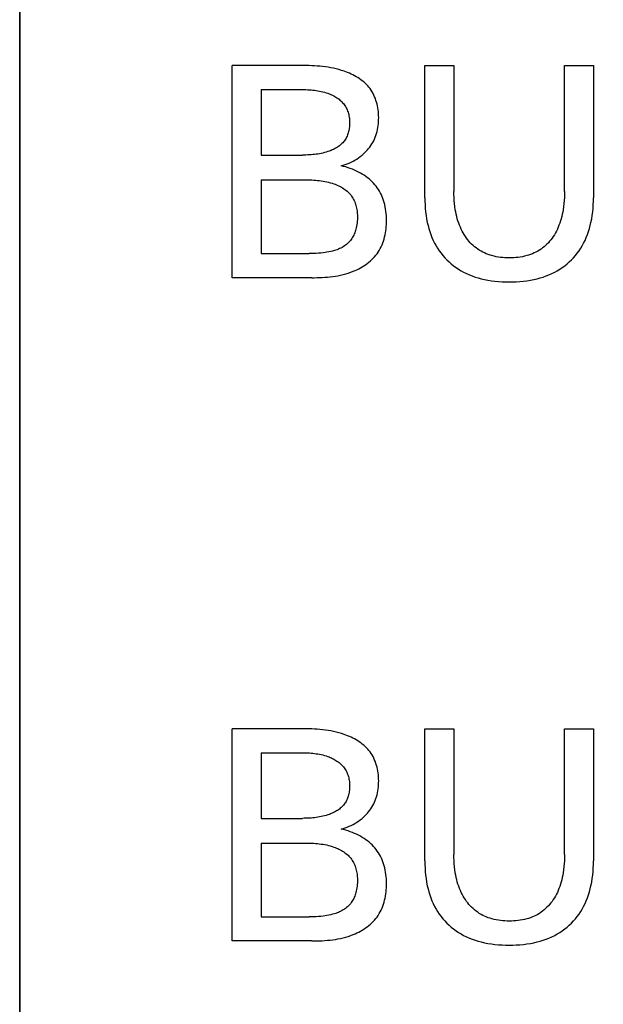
# Model space of a CAD drawing. Extents: x 0 to 841, y 0 to 594.
# Tile 49 of 65: x 300.09 to 304.48, y 520.68 to 528.1. Entities that reach past the tile are written whole.
import ezdxf
from ezdxf.enums import TextEntityAlignment as Align

# ---------------------------------------------------------------- set-up
doc = ezdxf.new("R2010")
doc.units = 0
doc.header["$LTSCALE"] = 46.255
doc.layers.add('10000_FRONT', color=7, linetype='CONTINUOUS')
doc.layers.add('10100_DIM_FRONT', color=7, linetype='CONTINUOUS')
doc.dimstyles.get("Standard").update_dxf_attribs({"dimtxt": 2.5, "dimasz": 2.5, "dimexe": 1.25, "dimexo": 0.625, "dimtad": 1, "dimcen": 2.5, "dimazin": 3, "dimtfac": 1, "dimtmove": 0, "dimatfit": 3})

# ---------------------------------------------------------------- blocks, each defined once
blk = doc.blocks.new('*D0')
at = {"layer": '10100_DIM_FRONT', "color": 7, "linetype": 'CONTINUOUS'}
for p, q in [((300.0881, 565.1891), (300.0881, 261.9906)), ((349.8381, 565.1891), (349.8381, 261.9906)), ((300.0881, 263.9906), (324.9631, 263.9906)), ((349.8381, 263.9906), (324.9631, 263.9906))]:
    blk.add_line(p, q, dxfattribs=at)
for points in [[(303.5881, 264.4906), (300.0881, 263.9906), (303.5881, 263.4906)], [(346.3381, 263.4906), (349.8381, 263.9906), (346.3381, 264.4906)]]:
    blk.add_solid(points, dxfattribs=at)
blk.add_text('49.8', height=3.5, dxfattribs=at).set_placement((323.5001, 264.8656), (333.7501, 264.8656), align=Align.FIT)

msp = doc.modelspace()

# ---------------------------------------------------------------- linework, layer by layer
at = {"layer": '10000_FRONT', "color": 7, "linetype": 'CONTINUOUS'}
for p, q in [((300.0881, 278.1554), (300.0881, 565.1891)), ((301.6881, 526.1591), (301.6881, 527.7591)), ((302.2269, 527.759), (301.6881, 527.7591)), ((302.2474, 527.7588), (302.2269, 527.759)), ((302.268, 527.7583), (302.2474, 527.7588)), ((302.2886, 527.7575), (302.268, 527.7583)), ((302.3091, 527.7564), (302.2886, 527.7575)), ((302.3296, 527.7551), (302.3091, 527.7564)), ((302.3501, 527.7533), (302.3296, 527.7551)), ((302.3706, 527.7512), (302.3501, 527.7533)), ((302.391, 527.7486), (302.3706, 527.7512)), ((302.4114, 527.7455), (302.391, 527.7486)), ((302.4317, 527.742), (302.4114, 527.7455)), ((302.4519, 527.7379), (302.4317, 527.742)), ((302.4721, 527.7333), (302.4519, 527.7379)), ((302.4921, 527.728), (302.4721, 527.7333)), ((302.5121, 527.7221), (302.4921, 527.728)), ((302.532, 527.7155), (302.5121, 527.7221)), ((302.5454, 527.7107), (302.532, 527.7155)), ((302.5586, 527.7055), (302.5454, 527.7107)), ((302.5718, 527.7001), (302.5586, 527.7055)), ((302.5848, 527.6942), (302.5718, 527.7001)), ((302.5976, 527.6881), (302.5848, 527.6942)), ((303.1407, 526.7624), (303.1407, 527.7591)), ((303.1407, 527.7591), (303.3596, 527.7591)), ((303.3596, 527.7591), (303.3596, 526.81)), ((304.193, 526.81), (304.193, 527.7591)), ((304.193, 527.7591), (304.4107, 527.7591)), ((304.4107, 527.7591), (304.4107, 526.7624)), ((302.6102, 527.6815), (302.5976, 527.6881)), ((302.6227, 527.6746), (302.6102, 527.6815)), ((302.6348, 527.6674), (302.6227, 527.6746)), ((302.6467, 527.6598), (302.6348, 527.6674)), ((302.6582, 527.6518), (302.6467, 527.6598)), ((302.6694, 527.6434), (302.6582, 527.6518)), ((302.6802, 527.6346), (302.6694, 527.6434)), ((302.6906, 527.6255), (302.6802, 527.6346)), ((302.7005, 527.6159), (302.6906, 527.6255)), ((301.907, 527.5777), (301.907, 527.0833)), ((301.907, 527.5777), (302.2192, 527.5776)), ((302.2192, 527.5776), (302.2321, 527.5775)), ((302.2321, 527.5775), (302.245, 527.5771)), ((302.245, 527.5771), (302.2579, 527.5766)), ((302.2579, 527.5766), (302.2709, 527.576)), ((302.2709, 527.576), (302.2837, 527.5751)), ((302.2837, 527.5751), (302.2966, 527.5739)), ((302.2966, 527.5739), (302.3095, 527.5725)), ((302.3095, 527.5725), (302.3223, 527.5709)), ((302.3223, 527.5709), (302.335, 527.5689)), ((302.335, 527.5689), (302.3478, 527.5666)), ((302.3478, 527.5666), (302.3604, 527.5639)), ((302.3604, 527.5639), (302.373, 527.5609)), ((302.373, 527.5609), (302.3856, 527.5575)), ((302.3856, 527.5575), (302.3981, 527.5536)), ((302.3981, 527.5536), (302.4104, 527.5493)), ((302.4104, 527.5493), (302.4194, 527.5459)), ((302.4194, 527.5459), (302.4282, 527.5423)), ((302.71, 527.6059), (302.7005, 527.6159)), ((302.719, 527.5955), (302.71, 527.6059)), ((302.7274, 527.5847), (302.719, 527.5955)), ((302.7356, 527.5732), (302.7274, 527.5847)), ((302.7431, 527.5612), (302.7356, 527.5732)), ((302.75, 527.5489), (302.7431, 527.5612)), ((302.7564, 527.5362), (302.75, 527.5489)), ((302.4282, 527.5423), (302.4369, 527.5384)), ((302.4369, 527.5384), (302.4456, 527.5343)), ((302.4456, 527.5343), (302.4541, 527.5299)), ((302.4541, 527.5299), (302.4624, 527.5253)), ((302.4624, 527.5253), (302.4706, 527.5204)), ((302.4706, 527.5204), (302.4786, 527.5152)), ((302.4786, 527.5152), (302.4864, 527.5098)), ((302.4864, 527.5098), (302.4939, 527.5041)), ((302.4939, 527.5041), (302.5012, 527.4982)), ((302.5012, 527.4982), (302.5082, 527.4919)), ((302.5082, 527.4919), (302.5149, 527.4854)), ((302.5149, 527.4854), (302.5212, 527.4787)), ((302.5212, 527.4787), (302.5273, 527.4716)), ((302.5273, 527.4716), (302.5329, 527.4643)), ((302.7622, 527.5231), (302.7564, 527.5362)), ((302.7675, 527.5098), (302.7622, 527.5231)), ((302.7723, 527.4962), (302.7675, 527.5098)), ((302.7765, 527.4823), (302.7723, 527.4962)), ((302.7802, 527.4683), (302.7765, 527.4823)), ((302.5329, 527.4643), (302.5381, 527.4568)), ((302.5381, 527.4568), (302.543, 527.449)), ((302.543, 527.449), (302.5474, 527.441)), ((302.5474, 527.441), (302.5515, 527.4327)), ((302.5515, 527.4327), (302.5553, 527.4243)), ((302.5553, 527.4243), (302.5587, 527.4156)), ((302.5587, 527.4156), (302.5617, 527.4068)), ((302.5617, 527.4068), (302.5644, 527.3978)), ((302.5644, 527.3978), (302.5667, 527.3887)), ((302.7834, 527.4541), (302.7802, 527.4683)), ((302.7861, 527.4397), (302.7834, 527.4541)), ((302.7883, 527.4252), (302.7861, 527.4397)), ((302.7901, 527.4106), (302.7883, 527.4252)), ((302.7914, 527.396), (302.7901, 527.4106)), ((302.5667, 527.3887), (302.5687, 527.3795)), ((302.5687, 527.3795), (302.5704, 527.3702)), ((302.5704, 527.3702), (302.5717, 527.3607)), ((302.5717, 527.3607), (302.5727, 527.3512)), ((302.5727, 527.3512), (302.5734, 527.3417)), ((302.5734, 527.3417), (302.5737, 527.3321)), ((302.5737, 527.3321), (302.5737, 527.3225)), ((302.7908, 527.3207), (302.7919, 527.336)), ((302.7922, 527.3814), (302.7914, 527.396)), ((302.7919, 527.336), (302.7925, 527.3513)), ((302.7926, 527.3668), (302.7922, 527.3814)), ((302.7925, 527.3513), (302.7926, 527.3668)), ((302.5635, 527.2517), (302.5608, 527.2433)), ((302.5658, 527.2602), (302.5635, 527.2517)), ((302.5679, 527.2689), (302.5658, 527.2602)), ((302.5696, 527.2777), (302.5679, 527.2689)), ((302.571, 527.2866), (302.5696, 527.2777)), ((302.5721, 527.2955), (302.571, 527.2866)), ((302.5729, 527.3045), (302.5721, 527.2955)), ((302.5735, 527.3135), (302.5729, 527.3045)), ((302.5737, 527.3225), (302.5735, 527.3135)), ((302.7769, 527.2464), (302.7809, 527.2609)), ((302.7809, 527.2609), (302.7843, 527.2756)), ((302.7843, 527.2756), (302.787, 527.2905)), ((302.787, 527.2905), (302.7892, 527.3055)), ((302.7892, 527.3055), (302.7908, 527.3207)), ((302.5219, 527.1766), (302.516, 527.1705)), ((302.5276, 527.183), (302.5219, 527.1766)), ((302.5329, 527.1896), (302.5276, 527.183)), ((302.5379, 527.1966), (302.5329, 527.1896)), ((302.5426, 527.2038), (302.5379, 527.1966)), ((302.5469, 527.2113), (302.5426, 527.2038)), ((302.5509, 527.219), (302.5469, 527.2113)), ((302.5545, 527.2269), (302.5509, 527.219)), ((302.5579, 527.235), (302.5545, 527.2269)), ((302.5608, 527.2433), (302.5579, 527.235)), ((302.7413, 527.1676), (302.7485, 527.1796)), ((302.7485, 527.1796), (302.7551, 527.1918)), ((302.7551, 527.1918), (302.7612, 527.2044)), ((302.7612, 527.2044), (302.7671, 527.2181)), ((302.7671, 527.2181), (302.7723, 527.2322)), ((302.7723, 527.2322), (302.7769, 527.2464)), ((302.3854, 527.1022), (302.3728, 527.099)), ((302.3979, 527.1058), (302.3854, 527.1022)), ((302.4104, 527.1099), (302.3979, 527.1058)), ((302.4188, 527.1128), (302.4104, 527.1099)), ((302.427, 527.1159), (302.4188, 527.1128)), ((302.4353, 527.1192), (302.427, 527.1159)), ((302.4434, 527.1228), (302.4353, 527.1192)), ((302.4514, 527.1265), (302.4434, 527.1228)), ((302.4593, 527.1305), (302.4514, 527.1265)), ((302.4671, 527.1347), (302.4593, 527.1305)), ((302.4747, 527.1391), (302.4671, 527.1347)), ((302.4822, 527.1437), (302.4747, 527.1391)), ((302.4894, 527.1486), (302.4822, 527.1437)), ((302.4964, 527.1537), (302.4894, 527.1486)), ((302.5032, 527.1591), (302.4964, 527.1537)), ((302.5097, 527.1647), (302.5032, 527.1591)), ((302.516, 527.1705), (302.5097, 527.1647)), ((302.6778, 527.0924), (302.6881, 527.1021)), ((302.6881, 527.1021), (302.6981, 527.1122)), ((302.6981, 527.1122), (302.7076, 527.1226)), ((302.7076, 527.1226), (302.7168, 527.1334)), ((302.7168, 527.1334), (302.7254, 527.1445)), ((302.7254, 527.1445), (302.7336, 527.1559)), ((302.7336, 527.1559), (302.7413, 527.1676)), ((301.907, 527.0833), (302.2192, 527.0833)), ((302.2321, 527.0835), (302.2192, 527.0833)), ((302.2449, 527.0838), (302.2321, 527.0835)), ((302.2578, 527.0843), (302.2449, 527.0838)), ((302.2707, 527.0849), (302.2578, 527.0843)), ((302.2835, 527.0857), (302.2707, 527.0849)), ((302.2963, 527.0868), (302.2835, 527.0857)), ((302.3092, 527.0881), (302.2963, 527.0868)), ((302.3219, 527.0897), (302.3092, 527.0881)), ((302.3347, 527.0915), (302.3219, 527.0897)), ((302.3474, 527.0937), (302.3347, 527.0915)), ((302.3601, 527.0962), (302.3474, 527.0937)), ((302.3728, 527.099), (302.3601, 527.0962)), ((302.5707, 527.0232), (302.5854, 527.0299)), ((302.5854, 527.0299), (302.5998, 527.0373)), ((302.5998, 527.0373), (302.614, 527.0453)), ((302.614, 527.0453), (302.6278, 527.0539)), ((302.6278, 527.0539), (302.6413, 527.0631)), ((302.6413, 527.0631), (302.6544, 527.0728)), ((302.6544, 527.0728), (302.6671, 527.083)), ((302.6671, 527.083), (302.6778, 527.0924)), ((302.5102, 527.0028), (302.5255, 527.0068)), ((302.5276, 526.9985), (302.5102, 527.0028)), ((302.5255, 527.0068), (302.5408, 527.0116)), ((302.5448, 526.9938), (302.5276, 526.9985)), ((302.5408, 527.0116), (302.5558, 527.017)), ((302.5619, 526.9885), (302.5448, 526.9938)), ((302.5558, 527.017), (302.5707, 527.0232)), ((302.5788, 526.9827), (302.5619, 526.9885)), ((302.5946, 526.9768), (302.5788, 526.9827)), ((302.6102, 526.9703), (302.5946, 526.9768)), ((302.6256, 526.9634), (302.6102, 526.9703)), ((302.6408, 526.9559), (302.6256, 526.9634)), ((302.6551, 526.9483), (302.6408, 526.9559)), ((301.907, 526.8973), (301.907, 526.3405)), ((301.907, 526.8973), (302.2475, 526.8973)), ((302.2475, 526.8973), (302.2616, 526.8971)), ((302.2616, 526.8971), (302.2756, 526.8967)), ((302.2756, 526.8967), (302.2896, 526.8962)), ((302.2896, 526.8962), (302.3036, 526.8954)), ((302.3036, 526.8954), (302.3176, 526.8944)), ((302.3176, 526.8944), (302.3315, 526.8932)), ((302.3315, 526.8932), (302.3455, 526.8917)), ((302.3455, 526.8917), (302.3594, 526.8899)), ((302.3594, 526.8899), (302.3733, 526.8878)), ((302.3733, 526.8878), (302.3871, 526.8853)), ((302.3871, 526.8853), (302.4009, 526.8824)), ((302.4009, 526.8824), (302.4146, 526.8791)), ((302.4146, 526.8791), (302.4282, 526.8754)), ((302.6691, 526.9401), (302.6551, 526.9483)), ((302.6828, 526.9315), (302.6691, 526.9401)), ((302.6962, 526.9223), (302.6828, 526.9315)), ((302.7085, 526.9131), (302.6962, 526.9223)), ((302.7204, 526.9035), (302.7085, 526.9131)), ((302.7319, 526.8934), (302.7204, 526.9035)), ((302.743, 526.8829), (302.7319, 526.8934)), ((302.7536, 526.8718), (302.743, 526.8829)), ((302.4282, 526.8754), (302.4418, 526.8713)), ((302.4418, 526.8713), (302.4553, 526.8667)), ((302.4553, 526.8667), (302.465, 526.8631)), ((302.465, 526.8631), (302.4746, 526.8592)), ((302.4746, 526.8592), (302.4842, 526.855)), ((302.4842, 526.855), (302.4936, 526.8506)), ((302.4936, 526.8506), (302.5028, 526.8459)), ((302.5028, 526.8459), (302.512, 526.8409)), ((302.512, 526.8409), (302.5209, 526.8356)), ((302.5209, 526.8356), (302.5296, 526.8301)), ((302.5296, 526.8301), (302.538, 526.8242)), ((302.538, 526.8242), (302.5462, 526.8181)), ((302.5462, 526.8181), (302.5541, 526.8116)), ((302.5541, 526.8116), (302.5617, 526.8049)), ((302.5617, 526.8049), (302.5689, 526.7979)), ((302.7638, 526.8604), (302.7536, 526.8718)), ((302.7734, 526.8485), (302.7638, 526.8604)), ((302.7825, 526.8362), (302.7734, 526.8485)), ((302.791, 526.8235), (302.7825, 526.8362)), ((302.7989, 526.8105), (302.791, 526.8235)), ((302.8062, 526.797), (302.7989, 526.8105)), ((303.3598, 526.7869), (303.3596, 526.81)), ((304.193, 526.81), (304.1928, 526.7868)), ((302.5689, 526.7979), (302.5758, 526.7905)), ((302.5758, 526.7905), (302.5823, 526.7828)), ((302.5823, 526.7828), (302.5883, 526.7748)), ((302.5883, 526.7748), (302.5939, 526.7667)), ((302.5939, 526.7667), (302.599, 526.7582)), ((302.599, 526.7582), (302.6038, 526.7495)), ((302.6038, 526.7495), (302.6081, 526.7405)), ((302.6081, 526.7405), (302.612, 526.7313)), ((302.612, 526.7313), (302.6156, 526.7219)), ((302.813, 526.7833), (302.8062, 526.797)), ((302.8192, 526.7694), (302.813, 526.7833)), ((302.8248, 526.7552), (302.8192, 526.7694)), ((302.8298, 526.7408), (302.8248, 526.7552)), ((302.8343, 526.7262), (302.8298, 526.7408)), ((303.1407, 526.7624), (303.141, 526.7356)), ((303.141, 526.7356), (303.1421, 526.7087)), ((303.3606, 526.7639), (303.3598, 526.7869)), ((303.362, 526.7408), (303.3606, 526.7639)), ((303.364, 526.7178), (303.362, 526.7408)), ((304.1906, 526.7406), (304.1886, 526.7175)), ((304.192, 526.7637), (304.1906, 526.7406)), ((304.1928, 526.7868), (304.192, 526.7637)), ((304.4094, 526.7087), (304.4104, 526.7356)), ((304.4104, 526.7356), (304.4107, 526.7624)), ((302.6156, 526.7219), (302.6188, 526.7123)), ((302.6188, 526.7123), (302.6216, 526.7025)), ((302.6216, 526.7025), (302.6241, 526.6927)), ((302.6241, 526.6927), (302.6263, 526.6827)), ((302.6263, 526.6827), (302.6281, 526.6726)), ((302.6281, 526.6726), (302.6296, 526.6625)), ((302.6296, 526.6625), (302.6308, 526.6523)), ((302.8386, 526.7099), (302.8343, 526.7262)), ((302.8422, 526.6935), (302.8386, 526.7099)), ((302.8452, 526.6769), (302.8422, 526.6935)), ((302.8476, 526.6602), (302.8452, 526.6769)), ((302.8494, 526.6434), (302.8476, 526.6602)), ((303.1421, 526.7087), (303.1438, 526.682)), ((303.1438, 526.682), (303.1463, 526.6552)), ((303.1463, 526.6552), (303.1497, 526.6286)), ((303.3667, 526.6949), (303.364, 526.7178)), ((303.3701, 526.672), (303.3667, 526.6949)), ((303.3732, 526.6549), (303.3701, 526.672)), ((303.3767, 526.6378), (303.3732, 526.6549)), ((304.1826, 526.6715), (304.1795, 526.6544)), ((304.1859, 526.6945), (304.1826, 526.6715)), ((304.1886, 526.7175), (304.1859, 526.6945)), ((304.4017, 526.6286), (304.4051, 526.6552)), ((304.4051, 526.6552), (304.4076, 526.682)), ((304.4076, 526.682), (304.4094, 526.7087)), ((302.6316, 526.5846), (302.6304, 526.5723)), ((302.6308, 526.6523), (302.6317, 526.6421)), ((302.6324, 526.5969), (302.6316, 526.5846)), ((302.6317, 526.6421), (302.6324, 526.6319)), ((302.6324, 526.6319), (302.6327, 526.6218)), ((302.6327, 526.6093), (302.6324, 526.5969)), ((302.6327, 526.6218), (302.6327, 526.6093)), ((302.8506, 526.6264), (302.8494, 526.6434)), ((302.8513, 526.6094), (302.8506, 526.6264)), ((302.8516, 526.5923), (302.8513, 526.6094)), ((302.8513, 526.5764), (302.8516, 526.5923)), ((303.1497, 526.6286), (303.154, 526.6021)), ((303.154, 526.6021), (303.1592, 526.5757)), ((303.3807, 526.6208), (303.3767, 526.6378)), ((303.3852, 526.604), (303.3807, 526.6208)), ((303.3902, 526.5873), (303.3852, 526.604)), ((303.3958, 526.5708), (303.3902, 526.5873)), ((304.1627, 526.5868), (304.1572, 526.5703)), ((304.1677, 526.6035), (304.1627, 526.5868)), ((304.1721, 526.6203), (304.1677, 526.6035)), ((304.1761, 526.6373), (304.1721, 526.6203)), ((304.1795, 526.6544), (304.1761, 526.6373)), ((304.3923, 526.5757), (304.3975, 526.6021)), ((304.3975, 526.6021), (304.4017, 526.6286)), ((302.6182, 526.5152), (302.6152, 526.5063)), ((302.6209, 526.5242), (302.6182, 526.5152)), ((302.6239, 526.5361), (302.6209, 526.5242)), ((302.6265, 526.5481), (302.6239, 526.5361)), ((302.6287, 526.5602), (302.6265, 526.5481)), ((302.6304, 526.5723), (302.6287, 526.5602)), ((302.8438, 526.4972), (302.8462, 526.513)), ((302.8462, 526.513), (302.8482, 526.5288)), ((302.8482, 526.5288), (302.8497, 526.5447)), ((302.8497, 526.5447), (302.8507, 526.5606)), ((302.8507, 526.5606), (302.8513, 526.5764)), ((303.1592, 526.5757), (303.1646, 526.5526)), ((303.1646, 526.5526), (303.1708, 526.5296)), ((303.1708, 526.5296), (303.1778, 526.5069)), ((303.1778, 526.5069), (303.1856, 526.4845)), ((303.4019, 526.5545), (303.3958, 526.5708)), ((303.4079, 526.5399), (303.4019, 526.5545)), ((303.4145, 526.5254), (303.4079, 526.5399)), ((303.4215, 526.5112), (303.4145, 526.5254)), ((303.4291, 526.4973), (303.4215, 526.5112)), ((304.1318, 526.511), (304.1243, 526.4971)), ((304.1387, 526.5251), (304.1318, 526.511)), ((304.1452, 526.5394), (304.1387, 526.5251)), ((304.1512, 526.554), (304.1452, 526.5394)), ((304.1572, 526.5703), (304.1512, 526.554)), ((304.3658, 526.4845), (304.3737, 526.5069)), ((304.3737, 526.5069), (304.3807, 526.5296)), ((304.3807, 526.5296), (304.3869, 526.5526)), ((304.3869, 526.5526), (304.3923, 526.5757)), ((302.5792, 526.4398), (302.5726, 526.432)), ((302.5853, 526.4479), (302.5792, 526.4398)), ((302.5906, 526.4557), (302.5853, 526.4479)), ((302.5956, 526.4636), (302.5906, 526.4557)), ((302.6002, 526.4719), (302.5956, 526.4636)), ((302.6044, 526.4802), (302.6002, 526.4719)), ((302.6083, 526.4888), (302.6044, 526.4802)), ((302.6119, 526.4975), (302.6083, 526.4888)), ((302.6152, 526.5063), (302.6119, 526.4975)), ((302.8237, 526.421), (302.8288, 526.4358)), ((302.8288, 526.4358), (302.8334, 526.4509)), ((302.8334, 526.4509), (302.8374, 526.4661)), ((302.8374, 526.4661), (302.8408, 526.4816)), ((302.8408, 526.4816), (302.8438, 526.4972)), ((303.1856, 526.4845), (303.1944, 526.4624)), ((303.1944, 526.4624), (303.204, 526.4407)), ((303.204, 526.4407), (303.2145, 526.4194)), ((303.4371, 526.4837), (303.4291, 526.4973)), ((303.4457, 526.4703), (303.4371, 526.4837)), ((303.4548, 526.4573), (303.4457, 526.4703)), ((303.4637, 526.4456), (303.4548, 526.4573)), ((303.4731, 526.4342), (303.4637, 526.4456)), ((303.483, 526.4232), (303.4731, 526.4342)), ((304.0807, 526.4342), (304.0709, 526.4232)), ((304.09, 526.4456), (304.0807, 526.4342)), ((304.0989, 526.4573), (304.09, 526.4456)), ((304.1079, 526.4703), (304.0989, 526.4573)), ((304.1164, 526.4835), (304.1079, 526.4703)), ((304.1243, 526.4971), (304.1164, 526.4835)), ((304.3369, 526.4194), (304.3475, 526.4407)), ((304.3475, 526.4407), (304.3571, 526.4624)), ((304.3571, 526.4624), (304.3658, 526.4845)), ((302.4456, 526.3597), (302.4315, 526.3562)), ((302.4597, 526.3637), (302.4456, 526.3597)), ((302.4696, 526.3669), (302.4597, 526.3637)), ((302.4794, 526.3703), (302.4696, 526.3669)), ((302.4891, 526.3741), (302.4794, 526.3703)), ((302.4986, 526.3781), (302.4891, 526.3741)), ((302.508, 526.3826), (302.4986, 526.3781)), ((302.5172, 526.3874), (302.508, 526.3826)), ((302.5261, 526.3927), (302.5172, 526.3874)), ((302.5346, 526.3983), (302.5261, 526.3927)), ((302.5428, 526.4043), (302.5346, 526.3983)), ((302.5508, 526.4106), (302.5428, 526.4043)), ((302.5584, 526.4174), (302.5508, 526.4106)), ((302.5657, 526.4245), (302.5584, 526.4174)), ((302.5726, 526.432), (302.5657, 526.4245)), ((302.7889, 526.3516), (302.7972, 526.3647)), ((302.7972, 526.3647), (302.8047, 526.3783)), ((302.8047, 526.3783), (302.8117, 526.3922)), ((302.8117, 526.3922), (302.818, 526.4064)), ((302.818, 526.4064), (302.8237, 526.421)), ((303.2145, 526.4194), (303.2253, 526.3998)), ((303.2253, 526.3998), (303.237, 526.3807)), ((303.237, 526.3807), (303.2494, 526.3621)), ((303.2494, 526.3621), (303.2626, 526.344)), ((303.4932, 526.4126), (303.483, 526.4232)), ((303.5039, 526.4024), (303.4932, 526.4126)), ((303.515, 526.3927), (303.5039, 526.4024)), ((303.5265, 526.3835), (303.515, 526.3927)), ((303.5385, 526.3748), (303.5265, 526.3835)), ((303.5509, 526.3667), (303.5385, 526.3748)), ((303.5636, 526.3591), (303.5509, 526.3667)), ((303.5767, 526.3521), (303.5636, 526.3591)), ((303.9906, 526.3591), (303.9776, 526.352)), ((304.0034, 526.3666), (303.9906, 526.3591)), ((304.0157, 526.3748), (304.0034, 526.3666)), ((304.0276, 526.3835), (304.0157, 526.3748)), ((304.0391, 526.3927), (304.0276, 526.3835)), ((304.0501, 526.4024), (304.0391, 526.3927)), ((304.0607, 526.4126), (304.0501, 526.4024)), ((304.0709, 526.4232), (304.0607, 526.4126)), ((304.2888, 526.344), (304.302, 526.3621)), ((304.302, 526.3621), (304.3145, 526.3807)), ((304.3145, 526.3807), (304.3261, 526.3998)), ((304.3261, 526.3998), (304.3369, 526.4194)), ((301.907, 526.3405), (302.2687, 526.3405)), ((302.2863, 526.3407), (302.2687, 526.3405)), ((302.3038, 526.3411), (302.2863, 526.3407)), ((302.3214, 526.3419), (302.3038, 526.3411)), ((302.3389, 526.343), (302.3214, 526.3419)), ((302.3564, 526.3444), (302.3389, 526.343)), ((302.3739, 526.3463), (302.3564, 526.3444)), ((302.3884, 526.3483), (302.3739, 526.3463)), ((302.4028, 526.3505), (302.3884, 526.3483)), ((302.4172, 526.3532), (302.4028, 526.3505)), ((302.4315, 526.3562), (302.4172, 526.3532)), ((302.7185, 526.2754), (302.73, 526.2851)), ((302.73, 526.2851), (302.7411, 526.2952)), ((302.7411, 526.2952), (302.7517, 526.3057)), ((302.7517, 526.3057), (302.7618, 526.3166)), ((302.7618, 526.3166), (302.7714, 526.3278)), ((302.7714, 526.3278), (302.7805, 526.3395)), ((302.7805, 526.3395), (302.7889, 526.3516)), ((303.2626, 526.344), (303.2766, 526.3265)), ((303.2766, 526.3265), (303.2914, 526.3097)), ((303.2914, 526.3097), (303.3068, 526.2935)), ((303.3068, 526.2935), (303.323, 526.278)), ((303.59, 526.3456), (303.5767, 526.3521)), ((303.6037, 526.3397), (303.59, 526.3456)), ((303.6175, 526.3343), (303.6037, 526.3397)), ((303.6316, 526.3296), (303.6175, 526.3343)), ((303.6458, 526.3253), (303.6316, 526.3296)), ((303.6619, 526.3212), (303.6458, 526.3253)), ((303.678, 526.3177), (303.6619, 526.3212)), ((303.6943, 526.3149), (303.678, 526.3177)), ((303.7107, 526.3126), (303.6943, 526.3149)), ((303.7272, 526.3109), (303.7107, 526.3126)), ((303.7437, 526.3097), (303.7272, 526.3109)), ((303.7603, 526.309), (303.7437, 526.3097)), ((303.7769, 526.3088), (303.7603, 526.309)), ((303.7935, 526.309), (303.7769, 526.3088)), ((303.8101, 526.3097), (303.7935, 526.309)), ((303.8267, 526.3109), (303.8101, 526.3097)), ((303.8432, 526.3126), (303.8267, 526.3109)), ((303.8597, 526.3148), (303.8432, 526.3126)), ((303.8761, 526.3177), (303.8597, 526.3148)), ((303.8923, 526.3212), (303.8761, 526.3177)), ((303.9084, 526.3253), (303.8923, 526.3212)), ((303.9226, 526.3295), (303.9084, 526.3253)), ((303.9367, 526.3343), (303.9226, 526.3295)), ((303.9505, 526.3397), (303.9367, 526.3343)), ((303.9642, 526.3456), (303.9505, 526.3397)), ((303.9776, 526.352), (303.9642, 526.3456)), ((304.2284, 526.278), (304.2446, 526.2935)), ((304.2446, 526.2935), (304.2601, 526.3097)), ((304.2601, 526.3097), (304.2748, 526.3265)), ((304.2748, 526.3265), (304.2888, 526.344)), ((302.6011, 526.2072), (302.615, 526.2131)), ((302.615, 526.2131), (302.6287, 526.2194)), ((302.6287, 526.2194), (302.6423, 526.2262)), ((302.6423, 526.2262), (302.6557, 526.2333)), ((302.6557, 526.2333), (302.6689, 526.2409)), ((302.6689, 526.2409), (302.6818, 526.2489)), ((302.6818, 526.2489), (302.6943, 526.2574)), ((302.6943, 526.2574), (302.7066, 526.2662)), ((302.7066, 526.2662), (302.7185, 526.2754)), ((303.323, 526.278), (303.3399, 526.2633)), ((303.3399, 526.2633), (303.3573, 526.2493)), ((303.3573, 526.2493), (303.3754, 526.2361)), ((303.3754, 526.2361), (303.394, 526.2236)), ((303.394, 526.2236), (303.4132, 526.212)), ((303.4132, 526.212), (303.4328, 526.2012)), ((304.1187, 526.2012), (304.1383, 526.212)), ((304.1383, 526.212), (304.1574, 526.2236)), ((304.1574, 526.2236), (304.176, 526.2361)), ((304.176, 526.2361), (304.1941, 526.2493)), ((304.1941, 526.2493), (304.2116, 526.2633)), ((304.2116, 526.2633), (304.2284, 526.278)), ((302.288, 526.1591), (301.6881, 526.1591)), ((302.288, 526.1591), (302.3078, 526.1592)), ((302.3078, 526.1592), (302.3277, 526.1595)), ((302.3277, 526.1595), (302.3475, 526.1601)), ((302.3475, 526.1601), (302.3674, 526.1609)), ((302.3674, 526.1609), (302.3873, 526.1621)), ((302.3873, 526.1621), (302.4072, 526.1637)), ((302.4072, 526.1637), (302.427, 526.1656)), ((302.427, 526.1656), (302.4468, 526.168)), ((302.4468, 526.168), (302.4665, 526.1709)), ((302.4665, 526.1709), (302.4861, 526.1742)), ((302.4861, 526.1742), (302.5056, 526.1782)), ((302.5056, 526.1782), (302.525, 526.1827)), ((302.525, 526.1827), (302.5443, 526.1878)), ((302.5443, 526.1878), (302.5634, 526.1936)), ((302.5634, 526.1936), (302.5823, 526.2)), ((302.5823, 526.2), (302.6011, 526.2072)), ((303.4328, 526.2012), (303.454, 526.1906)), ((303.454, 526.1906), (303.4757, 526.181)), ((303.4757, 526.181), (303.4978, 526.1723)), ((303.4978, 526.1723), (303.5203, 526.1644)), ((303.5203, 526.1644), (303.543, 526.1574)), ((303.543, 526.1574), (303.5659, 526.1512)), ((303.5659, 526.1512), (303.5891, 526.1458)), ((303.5891, 526.1458), (303.6154, 526.1406)), ((303.6154, 526.1406), (303.6419, 526.1364)), ((303.6419, 526.1364), (303.6685, 526.133)), ((303.8829, 526.133), (303.9095, 526.1364)), ((303.9095, 526.1364), (303.936, 526.1406)), ((303.936, 526.1406), (303.9624, 526.1458)), ((303.9624, 526.1458), (303.9855, 526.1512)), ((303.9855, 526.1512), (304.0085, 526.1574)), ((304.0085, 526.1574), (304.0312, 526.1644)), ((304.0312, 526.1644), (304.0536, 526.1723)), ((304.0536, 526.1723), (304.0757, 526.181)), ((304.0757, 526.181), (304.0974, 526.1906)), ((304.0974, 526.1906), (304.1187, 526.2012)), ((303.6685, 526.133), (303.6952, 526.1305)), ((303.6952, 526.1305), (303.722, 526.1287)), ((303.722, 526.1287), (303.7489, 526.1277)), ((303.7489, 526.1277), (303.7757, 526.1274)), ((303.7757, 526.1274), (303.8026, 526.1277)), ((303.8026, 526.1277), (303.8294, 526.1287)), ((303.8294, 526.1287), (303.8562, 526.1305)), ((303.8562, 526.1305), (303.8829, 526.133)), ((301.6881, 521.1591), (301.6881, 522.7591)), ((302.2269, 522.759), (301.6881, 522.7591)), ((302.2474, 522.7588), (302.2269, 522.759)), ((302.268, 522.7583), (302.2474, 522.7588)), ((302.2886, 522.7575), (302.268, 522.7583)), ((302.3091, 522.7564), (302.2886, 522.7575)), ((302.3296, 522.7551), (302.3091, 522.7564)), ((302.3501, 522.7533), (302.3296, 522.7551)), ((302.3706, 522.7512), (302.3501, 522.7533)), ((302.391, 522.7486), (302.3706, 522.7512)), ((302.4114, 522.7455), (302.391, 522.7486)), ((302.4317, 522.742), (302.4114, 522.7455)), ((302.4519, 522.7379), (302.4317, 522.742)), ((302.4721, 522.7333), (302.4519, 522.7379)), ((302.4921, 522.728), (302.4721, 522.7333)), ((302.5121, 522.7221), (302.4921, 522.728)), ((302.532, 522.7155), (302.5121, 522.7221)), ((303.1407, 521.7624), (303.1407, 522.7591)), ((303.1407, 522.7591), (303.3596, 522.7591)), ((303.3596, 522.7591), (303.3596, 521.81)), ((304.193, 521.81), (304.193, 522.7591)), ((304.193, 522.7591), (304.4107, 522.7591)), ((304.4107, 522.7591), (304.4107, 521.7624)), ((302.5454, 522.7107), (302.532, 522.7155)), ((302.5586, 522.7055), (302.5454, 522.7107)), ((302.5718, 522.7001), (302.5586, 522.7055)), ((302.5848, 522.6942), (302.5718, 522.7001)), ((302.5976, 522.6881), (302.5848, 522.6942)), ((302.6102, 522.6815), (302.5976, 522.6881)), ((302.6227, 522.6746), (302.6102, 522.6815)), ((302.6348, 522.6674), (302.6227, 522.6746)), ((302.6467, 522.6598), (302.6348, 522.6674)), ((302.6582, 522.6518), (302.6467, 522.6598)), ((302.6694, 522.6434), (302.6582, 522.6518)), ((301.907, 522.5777), (301.907, 522.0833)), ((301.907, 522.5777), (302.2192, 522.5776)), ((302.2192, 522.5776), (302.2321, 522.5775)), ((302.2321, 522.5775), (302.245, 522.5771)), ((302.245, 522.5771), (302.2579, 522.5766)), ((302.2579, 522.5766), (302.2709, 522.576)), ((302.2709, 522.576), (302.2837, 522.5751)), ((302.2837, 522.5751), (302.2966, 522.5739)), ((302.2966, 522.5739), (302.3095, 522.5725)), ((302.3095, 522.5725), (302.3223, 522.5709)), ((302.6802, 522.6346), (302.6694, 522.6434)), ((302.6906, 522.6255), (302.6802, 522.6346)), ((302.7005, 522.6159), (302.6906, 522.6255)), ((302.71, 522.6059), (302.7005, 522.6159)), ((302.719, 522.5955), (302.71, 522.6059)), ((302.7274, 522.5847), (302.719, 522.5955)), ((302.7356, 522.5732), (302.7274, 522.5847)), ((302.7431, 522.5612), (302.7356, 522.5732)), ((302.3223, 522.5709), (302.335, 522.5689)), ((302.335, 522.5689), (302.3478, 522.5666)), ((302.3478, 522.5666), (302.3604, 522.5639)), ((302.3604, 522.5639), (302.373, 522.5609)), ((302.373, 522.5609), (302.3856, 522.5575)), ((302.3856, 522.5575), (302.3981, 522.5536)), ((302.3981, 522.5536), (302.4104, 522.5493)), ((302.4104, 522.5493), (302.4194, 522.5459)), ((302.4194, 522.5459), (302.4282, 522.5423)), ((302.4282, 522.5423), (302.4369, 522.5384)), ((302.4369, 522.5384), (302.4456, 522.5343)), ((302.4456, 522.5343), (302.4541, 522.5299)), ((302.4541, 522.5299), (302.4624, 522.5253)), ((302.4624, 522.5253), (302.4706, 522.5204)), ((302.4706, 522.5204), (302.4786, 522.5152)), ((302.4786, 522.5152), (302.4864, 522.5098)), ((302.4864, 522.5098), (302.4939, 522.5041)), ((302.4939, 522.5041), (302.5012, 522.4982)), ((302.5012, 522.4982), (302.5082, 522.4919)), ((302.75, 522.5489), (302.7431, 522.5612)), ((302.7564, 522.5362), (302.75, 522.5489)), ((302.7622, 522.5231), (302.7564, 522.5362)), ((302.7675, 522.5098), (302.7622, 522.5231)), ((302.7723, 522.4962), (302.7675, 522.5098)), ((302.5082, 522.4919), (302.5149, 522.4854)), ((302.5149, 522.4854), (302.5212, 522.4787)), ((302.5212, 522.4787), (302.5273, 522.4716)), ((302.5273, 522.4716), (302.5329, 522.4643)), ((302.5329, 522.4643), (302.5381, 522.4568)), ((302.5381, 522.4568), (302.543, 522.449)), ((302.543, 522.449), (302.5474, 522.441)), ((302.5474, 522.441), (302.5515, 522.4327)), ((302.5515, 522.4327), (302.5553, 522.4243)), ((302.5553, 522.4243), (302.5587, 522.4156)), ((302.7765, 522.4823), (302.7723, 522.4962)), ((302.7802, 522.4683), (302.7765, 522.4823)), ((302.7834, 522.4541), (302.7802, 522.4683)), ((302.7861, 522.4397), (302.7834, 522.4541)), ((302.7883, 522.4252), (302.7861, 522.4397)), ((302.7901, 522.4106), (302.7883, 522.4252)), ((302.5587, 522.4156), (302.5617, 522.4068)), ((302.5617, 522.4068), (302.5644, 522.3978)), ((302.5644, 522.3978), (302.5667, 522.3887)), ((302.5667, 522.3887), (302.5687, 522.3795)), ((302.5687, 522.3795), (302.5704, 522.3702)), ((302.5704, 522.3702), (302.5717, 522.3607)), ((302.5717, 522.3607), (302.5727, 522.3512)), ((302.5727, 522.3512), (302.5734, 522.3417)), ((302.7914, 522.396), (302.7901, 522.4106)), ((302.7922, 522.3814), (302.7914, 522.396)), ((302.7919, 522.336), (302.7925, 522.3513)), ((302.7926, 522.3668), (302.7922, 522.3814)), ((302.7925, 522.3513), (302.7926, 522.3668)), ((302.5696, 522.2777), (302.5679, 522.2689)), ((302.571, 522.2866), (302.5696, 522.2777)), ((302.5721, 522.2955), (302.571, 522.2866)), ((302.5729, 522.3045), (302.5721, 522.2955)), ((302.5735, 522.3135), (302.5729, 522.3045)), ((302.5734, 522.3417), (302.5737, 522.3321)), ((302.5737, 522.3225), (302.5735, 522.3135)), ((302.5737, 522.3321), (302.5737, 522.3225)), ((302.7809, 522.2609), (302.7843, 522.2756)), ((302.7843, 522.2756), (302.787, 522.2905)), ((302.787, 522.2905), (302.7892, 522.3055)), ((302.7892, 522.3055), (302.7908, 522.3207)), ((302.7908, 522.3207), (302.7919, 522.336)), ((302.5426, 522.2038), (302.5379, 522.1966)), ((302.5469, 522.2113), (302.5426, 522.2038)), ((302.5509, 522.219), (302.5469, 522.2113)), ((302.5545, 522.2269), (302.5509, 522.219)), ((302.5579, 522.235), (302.5545, 522.2269)), ((302.5608, 522.2433), (302.5579, 522.235)), ((302.5635, 522.2517), (302.5608, 522.2433)), ((302.5658, 522.2602), (302.5635, 522.2517)), ((302.5679, 522.2689), (302.5658, 522.2602)), ((302.7551, 522.1918), (302.7612, 522.2044)), ((302.7612, 522.2044), (302.7671, 522.2181)), ((302.7671, 522.2181), (302.7723, 522.2322)), ((302.7723, 522.2322), (302.7769, 522.2464)), ((302.7769, 522.2464), (302.7809, 522.2609)), ((302.4593, 522.1305), (302.4514, 522.1265)), ((302.4671, 522.1347), (302.4593, 522.1305)), ((302.4747, 522.1391), (302.4671, 522.1347)), ((302.4822, 522.1437), (302.4747, 522.1391)), ((302.4894, 522.1486), (302.4822, 522.1437)), ((302.4964, 522.1537), (302.4894, 522.1486)), ((302.5032, 522.1591), (302.4964, 522.1537)), ((302.5097, 522.1647), (302.5032, 522.1591)), ((302.516, 522.1705), (302.5097, 522.1647)), ((302.5219, 522.1766), (302.516, 522.1705)), ((302.5276, 522.183), (302.5219, 522.1766)), ((302.5329, 522.1896), (302.5276, 522.183)), ((302.5379, 522.1966), (302.5329, 522.1896)), ((302.7076, 522.1226), (302.7168, 522.1334)), ((302.7168, 522.1334), (302.7254, 522.1445)), ((302.7254, 522.1445), (302.7336, 522.1559)), ((302.7336, 522.1559), (302.7413, 522.1676)), ((302.7413, 522.1676), (302.7485, 522.1796)), ((302.7485, 522.1796), (302.7551, 522.1918)), ((301.907, 522.0833), (302.2192, 522.0833)), ((302.2321, 522.0835), (302.2192, 522.0833)), ((302.2449, 522.0838), (302.2321, 522.0835)), ((302.2578, 522.0843), (302.2449, 522.0838)), ((302.2707, 522.0849), (302.2578, 522.0843)), ((302.2835, 522.0857), (302.2707, 522.0849)), ((302.2963, 522.0868), (302.2835, 522.0857)), ((302.3092, 522.0881), (302.2963, 522.0868)), ((302.3219, 522.0897), (302.3092, 522.0881)), ((302.3347, 522.0915), (302.3219, 522.0897)), ((302.3474, 522.0937), (302.3347, 522.0915)), ((302.3601, 522.0962), (302.3474, 522.0937)), ((302.3728, 522.099), (302.3601, 522.0962)), ((302.3854, 522.1022), (302.3728, 522.099)), ((302.3979, 522.1058), (302.3854, 522.1022)), ((302.4104, 522.1099), (302.3979, 522.1058)), ((302.4188, 522.1128), (302.4104, 522.1099)), ((302.427, 522.1159), (302.4188, 522.1128)), ((302.4353, 522.1192), (302.427, 522.1159)), ((302.4434, 522.1228), (302.4353, 522.1192)), ((302.4514, 522.1265), (302.4434, 522.1228)), ((302.614, 522.0453), (302.6278, 522.0539)), ((302.6278, 522.0539), (302.6413, 522.0631)), ((302.6413, 522.0631), (302.6544, 522.0728)), ((302.6544, 522.0728), (302.6671, 522.083)), ((302.6671, 522.083), (302.6778, 522.0924)), ((302.6778, 522.0924), (302.6881, 522.1021)), ((302.6881, 522.1021), (302.6981, 522.1122)), ((302.6981, 522.1122), (302.7076, 522.1226)), ((302.5102, 522.0028), (302.5255, 522.0068)), ((302.5276, 521.9985), (302.5102, 522.0028)), ((302.5255, 522.0068), (302.5408, 522.0116)), ((302.5448, 521.9938), (302.5276, 521.9985)), ((302.5408, 522.0116), (302.5558, 522.017)), ((302.5619, 521.9885), (302.5448, 521.9938)), ((302.5558, 522.017), (302.5707, 522.0232)), ((302.5788, 521.9827), (302.5619, 521.9885)), ((302.5707, 522.0232), (302.5854, 522.0299)), ((302.5946, 521.9768), (302.5788, 521.9827)), ((302.5854, 522.0299), (302.5998, 522.0373)), ((302.5998, 522.0373), (302.614, 522.0453)), ((302.6102, 521.9703), (302.5946, 521.9768)), ((302.6256, 521.9634), (302.6102, 521.9703)), ((302.6408, 521.9559), (302.6256, 521.9634)), ((302.6551, 521.9483), (302.6408, 521.9559)), ((302.6691, 521.9401), (302.6551, 521.9483)), ((302.6828, 521.9315), (302.6691, 521.9401)), ((302.6962, 521.9223), (302.6828, 521.9315)), ((302.7085, 521.9131), (302.6962, 521.9223)), ((302.7204, 521.9035), (302.7085, 521.9131)), ((301.907, 521.8973), (301.907, 521.3405)), ((301.907, 521.8973), (302.2475, 521.8973)), ((302.2475, 521.8973), (302.2616, 521.8971)), ((302.2616, 521.8971), (302.2756, 521.8967)), ((302.2756, 521.8967), (302.2896, 521.8962)), ((302.2896, 521.8962), (302.3036, 521.8954)), ((302.3036, 521.8954), (302.3176, 521.8944)), ((302.3176, 521.8944), (302.3315, 521.8932)), ((302.3315, 521.8932), (302.3455, 521.8917)), ((302.3455, 521.8917), (302.3594, 521.8899)), ((302.3594, 521.8899), (302.3733, 521.8878)), ((302.3733, 521.8878), (302.3871, 521.8853)), ((302.3871, 521.8853), (302.4009, 521.8824)), ((302.4009, 521.8824), (302.4146, 521.8791)), ((302.4146, 521.8791), (302.4282, 521.8754)), ((302.4282, 521.8754), (302.4418, 521.8713)), ((302.4418, 521.8713), (302.4553, 521.8667)), ((302.4553, 521.8667), (302.465, 521.8631)), ((302.465, 521.8631), (302.4746, 521.8592)), ((302.4746, 521.8592), (302.4842, 521.855)), ((302.4842, 521.855), (302.4936, 521.8506)), ((302.4936, 521.8506), (302.5028, 521.8459)), ((302.5028, 521.8459), (302.512, 521.8409)), ((302.512, 521.8409), (302.5209, 521.8356)), ((302.5209, 521.8356), (302.5296, 521.8301)), ((302.5296, 521.8301), (302.538, 521.8242)), ((302.7319, 521.8934), (302.7204, 521.9035)), ((302.743, 521.8829), (302.7319, 521.8934)), ((302.7536, 521.8718), (302.743, 521.8829)), ((302.7638, 521.8604), (302.7536, 521.8718)), ((302.7734, 521.8485), (302.7638, 521.8604)), ((302.7825, 521.8362), (302.7734, 521.8485)), ((302.791, 521.8235), (302.7825, 521.8362)), ((302.538, 521.8242), (302.5462, 521.8181)), ((302.5462, 521.8181), (302.5541, 521.8116)), ((302.5541, 521.8116), (302.5617, 521.8049)), ((302.5617, 521.8049), (302.5689, 521.7979)), ((302.5689, 521.7979), (302.5758, 521.7905)), ((302.5758, 521.7905), (302.5823, 521.7828)), ((302.5823, 521.7828), (302.5883, 521.7748)), ((302.5883, 521.7748), (302.5939, 521.7667)), ((302.5939, 521.7667), (302.599, 521.7582)), ((302.599, 521.7582), (302.6038, 521.7495)), ((302.7989, 521.8105), (302.791, 521.8235)), ((302.8062, 521.797), (302.7989, 521.8105)), ((302.813, 521.7833), (302.8062, 521.797)), ((302.8192, 521.7694), (302.813, 521.7833)), ((302.8248, 521.7552), (302.8192, 521.7694)), ((303.1407, 521.7624), (303.141, 521.7356)), ((303.3598, 521.7869), (303.3596, 521.81)), ((303.3606, 521.7639), (303.3598, 521.7869)), ((303.362, 521.7408), (303.3606, 521.7639)), ((304.192, 521.7637), (304.1906, 521.7406)), ((304.1928, 521.7868), (304.192, 521.7637)), ((304.193, 521.81), (304.1928, 521.7868)), ((304.4104, 521.7356), (304.4107, 521.7624)), ((302.6038, 521.7495), (302.6081, 521.7405)), ((302.6081, 521.7405), (302.612, 521.7313)), ((302.612, 521.7313), (302.6156, 521.7219)), ((302.6156, 521.7219), (302.6188, 521.7123)), ((302.6188, 521.7123), (302.6216, 521.7025)), ((302.6216, 521.7025), (302.6241, 521.6927)), ((302.6241, 521.6927), (302.6263, 521.6827)), ((302.6263, 521.6827), (302.6281, 521.6726)), ((302.8298, 521.7408), (302.8248, 521.7552)), ((302.8343, 521.7262), (302.8298, 521.7408)), ((302.8386, 521.7099), (302.8343, 521.7262)), ((302.8422, 521.6935), (302.8386, 521.7099)), ((302.8452, 521.6769), (302.8422, 521.6935)), ((303.141, 521.7356), (303.1421, 521.7087)), ((303.1421, 521.7087), (303.1438, 521.682)), ((303.1438, 521.682), (303.1463, 521.6552)), ((303.364, 521.7178), (303.362, 521.7408)), ((303.3667, 521.6949), (303.364, 521.7178)), ((303.3701, 521.672), (303.3667, 521.6949)), ((304.1859, 521.6945), (304.1826, 521.6715)), ((304.1886, 521.7175), (304.1859, 521.6945)), ((304.1906, 521.7406), (304.1886, 521.7175)), ((304.4051, 521.6552), (304.4076, 521.682)), ((304.4076, 521.682), (304.4094, 521.7087)), ((304.4094, 521.7087), (304.4104, 521.7356)), ((302.6281, 521.6726), (302.6296, 521.6625)), ((302.6296, 521.6625), (302.6308, 521.6523)), ((302.6308, 521.6523), (302.6317, 521.6421)), ((302.6317, 521.6421), (302.6324, 521.6319)), ((302.6324, 521.6319), (302.6327, 521.6218)), ((302.6327, 521.6093), (302.6324, 521.5969)), ((302.6327, 521.6218), (302.6327, 521.6093)), ((302.8476, 521.6602), (302.8452, 521.6769)), ((302.8494, 521.6434), (302.8476, 521.6602)), ((302.8506, 521.6264), (302.8494, 521.6434)), ((302.8513, 521.6094), (302.8506, 521.6264)), ((302.8516, 521.5923), (302.8513, 521.6094)), ((303.1463, 521.6552), (303.1497, 521.6286)), ((303.1497, 521.6286), (303.154, 521.6021)), ((303.3732, 521.6549), (303.3701, 521.672)), ((303.3767, 521.6378), (303.3732, 521.6549)), ((303.3807, 521.6208), (303.3767, 521.6378)), ((303.3852, 521.604), (303.3807, 521.6208)), ((304.1721, 521.6203), (304.1677, 521.6035)), ((304.1761, 521.6373), (304.1721, 521.6203)), ((304.1795, 521.6544), (304.1761, 521.6373)), ((304.1826, 521.6715), (304.1795, 521.6544)), ((304.3975, 521.6021), (304.4017, 521.6286)), ((304.4017, 521.6286), (304.4051, 521.6552)), ((302.6239, 521.5361), (302.6209, 521.5242)), ((302.6265, 521.5481), (302.6239, 521.5361)), ((302.6287, 521.5602), (302.6265, 521.5481)), ((302.6304, 521.5723), (302.6287, 521.5602)), ((302.6316, 521.5846), (302.6304, 521.5723)), ((302.6324, 521.5969), (302.6316, 521.5846)), ((302.8482, 521.5288), (302.8497, 521.5447)), ((302.8497, 521.5447), (302.8507, 521.5606)), ((302.8507, 521.5606), (302.8513, 521.5764)), ((302.8513, 521.5764), (302.8516, 521.5923)), ((303.154, 521.6021), (303.1592, 521.5757)), ((303.1592, 521.5757), (303.1646, 521.5526)), ((303.1646, 521.5526), (303.1708, 521.5296)), ((303.3902, 521.5873), (303.3852, 521.604)), ((303.3958, 521.5708), (303.3902, 521.5873)), ((303.4019, 521.5545), (303.3958, 521.5708)), ((303.4079, 521.5399), (303.4019, 521.5545)), ((303.4145, 521.5254), (303.4079, 521.5399)), ((304.1452, 521.5394), (304.1387, 521.5251)), ((304.1512, 521.554), (304.1452, 521.5394)), ((304.1572, 521.5703), (304.1512, 521.554)), ((304.1627, 521.5868), (304.1572, 521.5703)), ((304.1677, 521.6035), (304.1627, 521.5868)), ((304.3807, 521.5296), (304.3869, 521.5526)), ((304.3869, 521.5526), (304.3923, 521.5757)), ((304.3923, 521.5757), (304.3975, 521.6021)), ((302.5956, 521.4636), (302.5906, 521.4557)), ((302.6002, 521.4719), (302.5956, 521.4636)), ((302.6044, 521.4802), (302.6002, 521.4719)), ((302.6083, 521.4888), (302.6044, 521.4802)), ((302.6119, 521.4975), (302.6083, 521.4888)), ((302.6152, 521.5063), (302.6119, 521.4975)), ((302.6182, 521.5152), (302.6152, 521.5063)), ((302.6209, 521.5242), (302.6182, 521.5152)), ((302.8334, 521.4509), (302.8374, 521.4661)), ((302.8374, 521.4661), (302.8408, 521.4816)), ((302.8408, 521.4816), (302.8438, 521.4972)), ((302.8438, 521.4972), (302.8462, 521.513)), ((302.8462, 521.513), (302.8482, 521.5288)), ((303.1708, 521.5296), (303.1778, 521.5069)), ((303.1778, 521.5069), (303.1856, 521.4845)), ((303.1856, 521.4845), (303.1944, 521.4624)), ((303.1944, 521.4624), (303.204, 521.4407)), ((303.4215, 521.5112), (303.4145, 521.5254)), ((303.4291, 521.4973), (303.4215, 521.5112)), ((303.4371, 521.4837), (303.4291, 521.4973)), ((303.4457, 521.4703), (303.4371, 521.4837)), ((303.4548, 521.4573), (303.4457, 521.4703)), ((304.1079, 521.4703), (304.0989, 521.4573)), ((304.1164, 521.4835), (304.1079, 521.4703)), ((304.1243, 521.4971), (304.1164, 521.4835)), ((304.1318, 521.511), (304.1243, 521.4971)), ((304.1387, 521.5251), (304.1318, 521.511)), ((304.3475, 521.4407), (304.3571, 521.4624)), ((304.3571, 521.4624), (304.3658, 521.4845)), ((304.3658, 521.4845), (304.3737, 521.5069)), ((304.3737, 521.5069), (304.3807, 521.5296)), ((302.5172, 521.3874), (302.508, 521.3826)), ((302.5261, 521.3927), (302.5172, 521.3874)), ((302.5346, 521.3983), (302.5261, 521.3927)), ((302.5428, 521.4043), (302.5346, 521.3983)), ((302.5508, 521.4106), (302.5428, 521.4043)), ((302.5584, 521.4174), (302.5508, 521.4106)), ((302.5657, 521.4245), (302.5584, 521.4174)), ((302.5726, 521.432), (302.5657, 521.4245)), ((302.5792, 521.4398), (302.5726, 521.432)), ((302.5853, 521.4479), (302.5792, 521.4398)), ((302.5906, 521.4557), (302.5853, 521.4479)), ((302.8047, 521.3783), (302.8117, 521.3922)), ((302.8117, 521.3922), (302.818, 521.4064)), ((302.818, 521.4064), (302.8237, 521.421)), ((302.8237, 521.421), (302.8288, 521.4358)), ((302.8288, 521.4358), (302.8334, 521.4509)), ((303.204, 521.4407), (303.2145, 521.4194)), ((303.2145, 521.4194), (303.2253, 521.3998)), ((303.2253, 521.3998), (303.237, 521.3807)), ((303.4637, 521.4456), (303.4548, 521.4573)), ((303.4731, 521.4342), (303.4637, 521.4456)), ((303.483, 521.4232), (303.4731, 521.4342)), ((303.4932, 521.4126), (303.483, 521.4232)), ((303.5039, 521.4024), (303.4932, 521.4126)), ((303.515, 521.3927), (303.5039, 521.4024)), ((303.5265, 521.3835), (303.515, 521.3927)), ((304.0391, 521.3927), (304.0276, 521.3835)), ((304.0501, 521.4024), (304.0391, 521.3927)), ((304.0607, 521.4126), (304.0501, 521.4024)), ((304.0709, 521.4232), (304.0607, 521.4126)), ((304.0807, 521.4342), (304.0709, 521.4232)), ((304.09, 521.4456), (304.0807, 521.4342)), ((304.0989, 521.4573), (304.09, 521.4456)), ((304.3145, 521.3807), (304.3261, 521.3998)), ((304.3261, 521.3998), (304.3369, 521.4194)), ((304.3369, 521.4194), (304.3475, 521.4407)), ((301.907, 521.3405), (302.2687, 521.3405)), ((302.2863, 521.3407), (302.2687, 521.3405)), ((302.3038, 521.3411), (302.2863, 521.3407)), ((302.3214, 521.3419), (302.3038, 521.3411)), ((302.3389, 521.343), (302.3214, 521.3419)), ((302.3564, 521.3444), (302.3389, 521.343)), ((302.3739, 521.3463), (302.3564, 521.3444)), ((302.3884, 521.3483), (302.3739, 521.3463)), ((302.4028, 521.3505), (302.3884, 521.3483)), ((302.4172, 521.3532), (302.4028, 521.3505)), ((302.4315, 521.3562), (302.4172, 521.3532)), ((302.4456, 521.3597), (302.4315, 521.3562)), ((302.4597, 521.3637), (302.4456, 521.3597)), ((302.4696, 521.3669), (302.4597, 521.3637)), ((302.4794, 521.3703), (302.4696, 521.3669)), ((302.4891, 521.3741), (302.4794, 521.3703)), ((302.4986, 521.3781), (302.4891, 521.3741)), ((302.508, 521.3826), (302.4986, 521.3781)), ((302.7517, 521.3057), (302.7618, 521.3166)), ((302.7618, 521.3166), (302.7714, 521.3278)), ((302.7714, 521.3278), (302.7805, 521.3395)), ((302.7805, 521.3395), (302.7889, 521.3516)), ((302.7889, 521.3516), (302.7972, 521.3647)), ((302.7972, 521.3647), (302.8047, 521.3783)), ((303.237, 521.3807), (303.2494, 521.3621)), ((303.2494, 521.3621), (303.2626, 521.344)), ((303.2626, 521.344), (303.2766, 521.3265)), ((303.2766, 521.3265), (303.2914, 521.3097)), ((303.5385, 521.3748), (303.5265, 521.3835)), ((303.5509, 521.3667), (303.5385, 521.3748)), ((303.5636, 521.3591), (303.5509, 521.3667)), ((303.5767, 521.3521), (303.5636, 521.3591)), ((303.59, 521.3456), (303.5767, 521.3521)), ((303.6037, 521.3397), (303.59, 521.3456)), ((303.6175, 521.3343), (303.6037, 521.3397)), ((303.6316, 521.3296), (303.6175, 521.3343)), ((303.6458, 521.3253), (303.6316, 521.3296)), ((303.6619, 521.3212), (303.6458, 521.3253)), ((303.678, 521.3177), (303.6619, 521.3212)), ((303.6943, 521.3149), (303.678, 521.3177)), ((303.7107, 521.3126), (303.6943, 521.3149)), ((303.7272, 521.3109), (303.7107, 521.3126)), ((303.7437, 521.3097), (303.7272, 521.3109)), ((303.8267, 521.3109), (303.8101, 521.3097)), ((303.8432, 521.3126), (303.8267, 521.3109)), ((303.8597, 521.3148), (303.8432, 521.3126)), ((303.8761, 521.3177), (303.8597, 521.3148)), ((303.8923, 521.3212), (303.8761, 521.3177)), ((303.9084, 521.3253), (303.8923, 521.3212)), ((303.9226, 521.3295), (303.9084, 521.3253)), ((303.9367, 521.3343), (303.9226, 521.3295)), ((303.9505, 521.3397), (303.9367, 521.3343)), ((303.9642, 521.3456), (303.9505, 521.3397)), ((303.9776, 521.352), (303.9642, 521.3456)), ((303.9906, 521.3591), (303.9776, 521.352)), ((304.0034, 521.3666), (303.9906, 521.3591)), ((304.0157, 521.3748), (304.0034, 521.3666)), ((304.0276, 521.3835), (304.0157, 521.3748)), ((304.2601, 521.3097), (304.2748, 521.3265)), ((304.2748, 521.3265), (304.2888, 521.344)), ((304.2888, 521.344), (304.302, 521.3621)), ((304.302, 521.3621), (304.3145, 521.3807)), ((302.6557, 521.2333), (302.6689, 521.2409)), ((302.6689, 521.2409), (302.6818, 521.2489)), ((302.6818, 521.2489), (302.6943, 521.2574)), ((302.6943, 521.2574), (302.7066, 521.2662)), ((302.7066, 521.2662), (302.7185, 521.2754)), ((302.7185, 521.2754), (302.73, 521.2851)), ((302.73, 521.2851), (302.7411, 521.2952)), ((302.7411, 521.2952), (302.7517, 521.3057)), ((303.2914, 521.3097), (303.3068, 521.2935)), ((303.3068, 521.2935), (303.323, 521.278)), ((303.323, 521.278), (303.3399, 521.2633)), ((303.3399, 521.2633), (303.3573, 521.2493)), ((303.3573, 521.2493), (303.3754, 521.2361)), ((303.7603, 521.309), (303.7437, 521.3097)), ((303.7769, 521.3088), (303.7603, 521.309)), ((303.7935, 521.309), (303.7769, 521.3088)), ((303.8101, 521.3097), (303.7935, 521.309)), ((304.176, 521.2361), (304.1941, 521.2493)), ((304.1941, 521.2493), (304.2116, 521.2633)), ((304.2116, 521.2633), (304.2284, 521.278)), ((304.2284, 521.278), (304.2446, 521.2935)), ((304.2446, 521.2935), (304.2601, 521.3097)), ((302.3674, 521.1609), (302.3873, 521.1621)), ((302.3873, 521.1621), (302.4072, 521.1637)), ((302.4072, 521.1637), (302.427, 521.1656)), ((302.427, 521.1656), (302.4468, 521.168)), ((302.4468, 521.168), (302.4665, 521.1709)), ((302.4665, 521.1709), (302.4861, 521.1742)), ((302.4861, 521.1742), (302.5056, 521.1782)), ((302.5056, 521.1782), (302.525, 521.1827)), ((302.525, 521.1827), (302.5443, 521.1878)), ((302.5443, 521.1878), (302.5634, 521.1936)), ((302.5634, 521.1936), (302.5823, 521.2)), ((302.5823, 521.2), (302.6011, 521.2072)), ((302.6011, 521.2072), (302.615, 521.2131)), ((302.615, 521.2131), (302.6287, 521.2194)), ((302.6287, 521.2194), (302.6423, 521.2262)), ((302.6423, 521.2262), (302.6557, 521.2333)), ((303.3754, 521.2361), (303.394, 521.2236)), ((303.394, 521.2236), (303.4132, 521.212)), ((303.4132, 521.212), (303.4328, 521.2012)), ((303.4328, 521.2012), (303.454, 521.1906)), ((303.454, 521.1906), (303.4757, 521.181)), ((303.4757, 521.181), (303.4978, 521.1723)), ((303.4978, 521.1723), (303.5203, 521.1644)), ((303.5203, 521.1644), (303.543, 521.1574)), ((304.0085, 521.1574), (304.0312, 521.1644)), ((304.0312, 521.1644), (304.0536, 521.1723)), ((304.0536, 521.1723), (304.0757, 521.181)), ((304.0757, 521.181), (304.0974, 521.1906)), ((304.0974, 521.1906), (304.1187, 521.2012)), ((304.1187, 521.2012), (304.1383, 521.212)), ((304.1383, 521.212), (304.1574, 521.2236)), ((304.1574, 521.2236), (304.176, 521.2361)), ((302.288, 521.1591), (301.6881, 521.1591)), ((302.288, 521.1591), (302.3078, 521.1592)), ((302.3078, 521.1592), (302.3277, 521.1595)), ((302.3277, 521.1595), (302.3475, 521.1601)), ((302.3475, 521.1601), (302.3674, 521.1609)), ((303.543, 521.1574), (303.5659, 521.1512)), ((303.5659, 521.1512), (303.5891, 521.1458)), ((303.5891, 521.1458), (303.6154, 521.1406)), ((303.6154, 521.1406), (303.6419, 521.1364)), ((303.6419, 521.1364), (303.6685, 521.133)), ((303.6685, 521.133), (303.6952, 521.1305)), ((303.6952, 521.1305), (303.722, 521.1287)), ((303.722, 521.1287), (303.7489, 521.1277)), ((303.7489, 521.1277), (303.7757, 521.1274)), ((303.7757, 521.1274), (303.8026, 521.1277)), ((303.8026, 521.1277), (303.8294, 521.1287)), ((303.8294, 521.1287), (303.8562, 521.1305)), ((303.8562, 521.1305), (303.8829, 521.133)), ((303.8829, 521.133), (303.9095, 521.1364)), ((303.9095, 521.1364), (303.936, 521.1406)), ((303.936, 521.1406), (303.9624, 521.1458)), ((303.9624, 521.1458), (303.9855, 521.1512)), ((303.9855, 521.1512), (304.0085, 521.1574))]:
    msp.add_line(p, q, dxfattribs=at)

# ---------------------------------------------------------------- dimensions: what is measured, and where the dimension line sits
at = {"layer": '10100_DIM_FRONT', "color": 7, "linetype": 'CONTINUOUS'}
dim = msp.add_linear_dim(base=(349.8381, 263.9906), p1=(300.0881, 565.1891), p2=(349.8381, 565.1891), dimstyle='Standard', dxfattribs=at)
dim.commit()
dim.dimension.update_dxf_attribs({"geometry": '*D0', "text_midpoint": (328.6251, 266.6156), "dimtype": 128})

doc.saveas('drawing.dxf')
